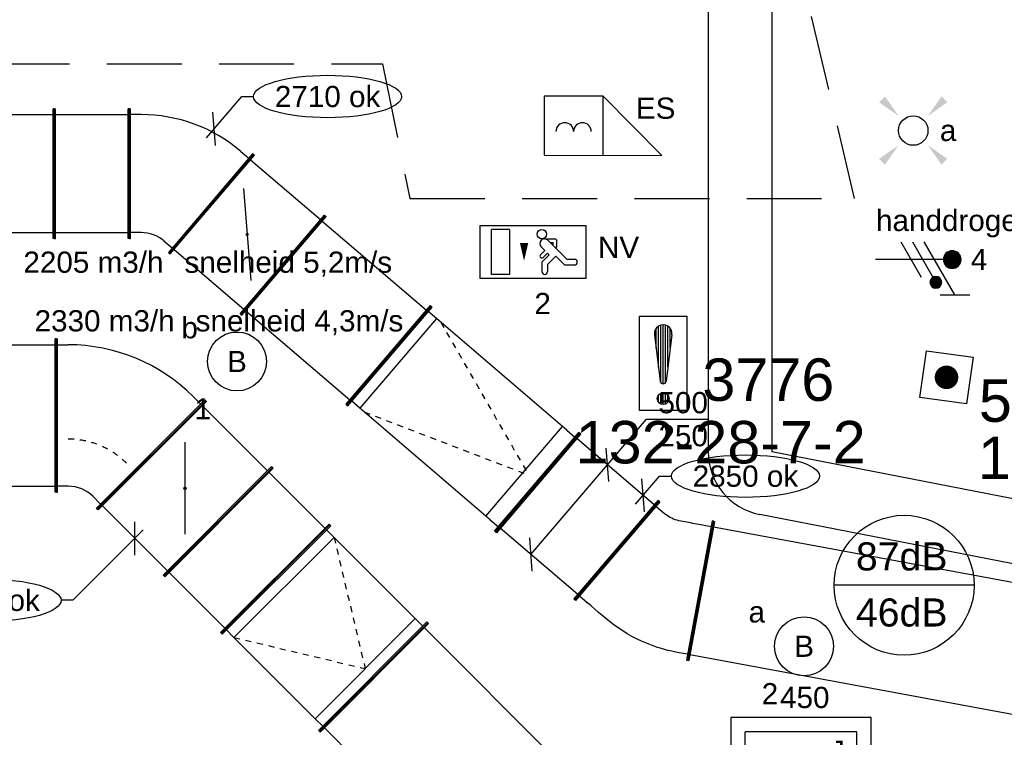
# Model space of a CAD drawing. Extents: x -329828 to 339781, y -55429 to 69176.
# Tile 86 of 140: x 8232 to 12408, y 18469 to 21512. Entities that reach past the tile are written whole.
import ezdxf
from ezdxf.enums import TextEntityAlignment as Align

# ---------------------------------------------------------------- set-up
doc = ezdxf.new("R2010")
doc.units = 0
doc.header["$LTSCALE"] = 50
for name, pattern in [('2322109', [10, 5, -2, 1, -2]), ('CENTER2', [28.575, 19.05, -3.175, 3.175, -3.175]), ('HIDDEN', [9.525, 6.35, -3.175]), ('STREEPJES', [0.1, 0.05, -0.05])]:
    doc.linetypes.add(name, pattern=pattern)
doc.layers.get('0').update_dxf_attribs({"linetype": 'CONTINUOUS'})
for name, color, linetype in [('brandmelddecibels', 3, 'CONTINUOUS'), ('brandmeldserienummers', 1, 'CONTINUOUS'), ('EL6131--', 2, 'CONTINUOUS'), ('EL6222--', 3, 'CONTINUOUS'), ('EL6311--', 3, 'CONTINUOUS'), ('EL6350--', 3, 'CONTINUOUS'), ('EL6511--', 3, 'CONTINUOUS'), ('EL6522--', 3, 'CONTINUOUS'), ('EM6131--', 1, 'CONTINUOUS'), ('lMcht retour bestaand_PR', 1, 'CONTINUOUS'), ('lucht aanvoer bestaand', 8, 'CONTINUOUS'), ('lucht retour bestaand', 8, 'CONTINUOUS'), ('WL570---_RETOUR', 112, 'CONTINUOUS'), ('WL570---_TOEVOER', 3, 'CONTINUOUS'), ('WL570---_TOEVOER_RST', 2, 'CONTINUOUS'), ('WL570---_TOEVOER_RST_HL', 1, 'CONTINUOUS'), ('WM570---_RETOUR', 1, 'CONTINUOUS'), ('WM570---_RETOUR_PR', 1, 'CONTINUOUS'), ('WM570---_TOEVOER', 1, 'CONTINUOUS'), ('WM570---_TOEVOER_PR', 1, 'CONTINUOUS'), ('WM570---_TOEVOER_RST_PR', 1, 'CONTINUOUS')]:
    doc.layers.add(name, color=color, linetype=linetype)
doc.styles.add('BURO-018', font='ARIAL.TTF', dxfattribs={"height": 90})

# ---------------------------------------------------------------- blocks, each defined once
blk = doc.blocks.new('1115B3A')
at = {"color": 0, "linetype": 'Continuous'}
blk.add_circle((0, 0), 2.5, dxfattribs=at)
at = {"color": 0, "linetype": 'Continuous', "style": 'BURO-018'}
for tag, p in [('E_GKAST', (0, 8)), ('E_GROEP', (0, 5)), ('E_SGROEP', (4.5, 5)), ('E_ARMCODE', (0, 0)), ('E_SLET', (4.5, -1))]:
    blk.add_attdef(tag, text='', height=1.8, dxfattribs=at).set_placement(p, align=Align.MIDDLE)
blk = doc.blocks.new('E00411')
at = {"color": 0, "linetype": 'Continuous'}
blk.add_circle((0, 0), 1.25, dxfattribs=at)
for points in [[(-2.892, 2.396), (-2.396, 2.892), (-1.237, 1.237)], [(2.396, 2.892), (2.892, 2.396), (1.237, 1.237)], [(-2.396, -2.892), (-2.892, -2.396), (-1.237, -1.237)], [(2.892, -2.396), (2.396, -2.892), (1.237, -1.237)]]:
    blk.add_solid(points, dxfattribs=at)
at = {"color": 0, "linetype": 'Continuous', "style": 'BURO-018'}
for tag, p in [('E_SLET1', (0, 4.642)), ('E_GROEP', (0, 0)), ('E_GKAST', (0, 0))]:
    blk.add_attdef(tag, text='', height=1.8, dxfattribs=at).set_placement(p, align=Align.MIDDLE)
at = {"color": 0, "linetype": 'Continuous', "style": 'BURO-018', "flags": 1}
for tag in ['E_MATCODE', 'E_SGROEP']:
    blk.add_attdef(tag, text='', height=1.8, dxfattribs=at).set_placement((0, 0), align=Align.MIDDLE)
blk = doc.blocks.new('1115C2J')
at = {"color": 0, "linetype": 'Continuous'}
for p, q in [((-4.5, 5.5), (4.5, 5.5)), ((-4.5, 1), (-4.5, 5.5)), ((2, 5.15), (3.5, 5.15)), ((2, 1.35), (2, 5.15)), ((3.5, 5.15), (3.5, 1.35)), ((4.5, 1), (4.5, 5.5)), ((-2.681, 4.35), (-3.52, 4.35)), ((-1.94, 3.609), (-2.681, 4.35)), ((-1.24, 4.309), (-1.94, 3.609)), ((-1.24, 4.309), (-1.24, 4.91)), ((-0.76, 4.11), (-0.76, 4.91)), ((-2.88, 3.87), (-3.52, 3.87)), ((-1.271, 2.261), (-2.88, 3.87)), ((-1.374, 3.496), (-0.76, 4.11)), ((-1.233, 3.354), (-1.374, 3.496)), ((-0.872, 3.715), (-1.233, 3.354)), ((-0.646, 3.489), (-1.007, 3.128)), ((-1.94, 2.93), (-2.04, 2.83)), ((-2.04, 2.83), (-2.04, 2.344)), ((-1.714, 2.704), (-1.72, 2.697)), ((-1.72, 2.697), (-1.72, 2.464)), ((-0.705, 2.827), (-1.007, 3.128)), ((-0.988, 2.144), (-1.84, 2.144)), ((-1.474, 2.464), (-1.72, 2.464)), ((4.5, 1), (-4.5, 1)), ((2, 1.35), (3.5, 1.35))]:
    blk.add_line(p, q, dxfattribs=at)
blk.add_lwpolyline([(0.75, 4, 0, 0.7, 0), (0.75, 2.5, 0.7, 0.7, 0)], format="xyseb", dxfattribs=at)
blk.add_circle((-0.76, 1.75), 0.4, dxfattribs=at)
for centre, radius, start, end in [((-1, 4.91), 0.24, 0, 180), ((-3.52, 4.11), 0.24, 90, 270), ((-0.759, 3.602), 0.16, 315, 135), ((-0.988, 2.544), 0.4, 225, 45), ((-1.84, 2.344), 0.2, 180, 270)]:
    blk.add_arc(centre, radius, start, end, dxfattribs=at)
at = {"color": 0, "linetype": 'Continuous', "style": 'BURO-018'}
for tag, p in [('E_GKAST', (0, 15.167)), ('E_GROEP', (0, 12.167)), ('E_SGROEP', (4.5, 12.167)), ('E_ARMCODE', (0, 8))]:
    blk.add_attdef(tag, text='', height=1.8, dxfattribs=at).set_placement(p, align=Align.MIDDLE)
blk = doc.blocks.new('*X38')
at = {"color": 0}
for p, q in [((159.6, 198.675), (159.6, 202.134)), ((159.8, 197.35), (159.8, 202.223)), ((160, 197.25), (160, 202.25)), ((160.2, 197.35), (160.2, 202.223)), ((160.4, 198.675), (160.4, 202.134)), ((159.4, 200.262), (159.4, 201.95)), ((160.6, 200.262), (160.6, 201.95)), ((159.6, 195.7), (159.6, 196.3)), ((159.8, 195.542), (159.8, 196.458)), ((160, 195.5), (160, 196.5)), ((160.2, 195.542), (160.2, 196.458)), ((160.4, 195.7), (160.4, 196.3))]:
    blk.add_line(p, q, dxfattribs=at)
blk = doc.blocks.new('1116A7')
at = {"color": 0, "linetype": 'Continuous'}
for p, q in [((-2, -4), (-2, 4)), ((-2, 4), (2, 4)), ((2, 4), (2, -4)), ((-0.744, 2.406), (-0.248, -1.531)), ((0.744, 2.406), (0.248, -1.531)), ((2, -4), (-2, -4))]:
    blk.add_line(p, q, dxfattribs=at)
blk.add_circle((0, -3), 0.5, dxfattribs=at)
for centre, radius, start, end in [((0, 2.5), 0.75, 352.81924, 187.18076), ((0, -1.5), 0.25, 187.18076, 352.81924)]:
    blk.add_arc(centre, radius, start, end, dxfattribs=at)
blk.add_blockref('*X38', (-160, -199), dxfattribs=at)
at = {"color": 0, "linetype": 'Continuous', "style": 'BURO-018'}
blk.add_attdef('E_TEXT1', text='', height=1.8, dxfattribs=at).set_placement((0, 6.5), align=Align.MIDDLE)
at = {"color": 0, "linetype": 'Continuous', "style": 'BURO-018', "flags": 1}
blk.add_attdef('E_MATCODE', (0, 0), '', height=1.8, dxfattribs=at)
blk = doc.blocks.new('E00124')
at = {"color": 0, "linetype": 'Continuous'}
for p, q in [((-2, 5), (2, 5)), ((-2, 1), (-2, 5)), ((2, 5), (2, 1)), ((2, 1), (-2, 1))]:
    blk.add_line(p, q, dxfattribs=at)
at = {"color": 0, "linetype": 'Continuous', "const_width": 1}
blk.add_lwpolyline([(-0.5, 3, 1), (0.5, 3, 1)], format="xyb", close=True, dxfattribs=at)
at = {"color": 0, "linetype": 'Continuous', "style": 'BURO-018'}
blk.add_attdef('E_TEXT1', text='', height=1.8, dxfattribs=at).set_placement((0, 7.5), align=Align.MIDDLE)
at = {"color": 0, "linetype": 'Continuous', "style": 'BURO-018', "flags": 1}
blk.add_attdef('E_MATCODE', (0, 0), '', height=1.8, dxfattribs=at)
blk = doc.blocks.new('111604')
at = {"color": 0, "linetype": 'Continuous'}
for p, q in [((-5, 6), (-5, 1)), ((0, 6), (-5, 6)), ((0, 1), (0, 6)), ((0, 6), (5, 1)), ((-5, 1), (5, 1))]:
    blk.add_line(p, q, dxfattribs=at)
for centre in [(-3.25, 3), (-1.75, 3)]:
    blk.add_arc(centre, 0.75, 0, 180, dxfattribs=at)
at = {"color": 0, "linetype": 'Continuous', "style": 'BURO-018'}
blk.add_attdef('E_TEXT1', text='', height=1.8, dxfattribs=at).set_placement((0, 8.5), align=Align.MIDDLE)
at = {"color": 0, "linetype": 'Continuous', "style": 'BURO-018', "flags": 1}
blk.add_attdef('E_MATCODE', text='', height=1.8, dxfattribs=at).set_placement((0, 0), align=Align.MIDDLE)
blk = doc.blocks.new('*U50')
at = {"layer": 'WM570---_RETOUR', "color": 0, "ltscale": 10}
for p, q in [((-32.5, -38), (116.8, 136.7)), ((116.8, 136.7), (166.8, 136.7)), ((5.5, -70.5), (-5.5, 70.5))]:
    blk.add_line(p, q, dxfattribs=at)
blk.add_ellipse((480.5, 136.7), major_axis=(313.7, 0), ratio=0.286888, dxfattribs=at)
at = {"layer": 'WM570---_RETOUR', "color": 0, "style": 'BURO-018'}
blk.add_text('2710 ok', height=90, dxfattribs=at).set_placement((256.8, 91.7))
blk = doc.blocks.new('*U51')
at = {"layer": 'WM570---_TOEVOER', "color": 0, "ltscale": 10}
for p, q in [((0, -70.7), (0, 70.7)), ((35.4, 35.4), (-262.8, -262.8)), ((-262.8, -262.8), (-312.8, -262.8))]:
    blk.add_line(p, q, dxfattribs=at)
blk.add_ellipse((-626.5, -262.8), major_axis=(-313.7, 0), ratio=0.286888, dxfattribs=at)
at = {"layer": 'WM570---_TOEVOER', "color": 0, "style": 'BURO-018'}
blk.add_text('2830 ok', height=90, dxfattribs=at).set_placement((-850.2, -307.8))
blk = doc.blocks.new('*U298')
at = {"color": 0, "ltscale": 10}
for p, q in [((0, 325, -2975), (5, 325, -2975)), ((0, -325, -2975), (0, 325, -2975)), ((5, -325, -2975), (5, 325, -2975)), ((5, 300, -2975), (2461.8, 300, -2975)), ((2466.8, 325, -2975), (2461.8, 325, -2975)), ((2461.8, -325, -2975), (2461.8, 325, -2975)), ((2466.8, -325, -2975), (2466.8, 325, -2975)), ((0, -325, -2975), (5, -325, -2975)), ((5, -300, -2975), (2461.8, -300, -2975)), ((2466.8, -325, -2975), (2461.8, -325, -2975))]:
    blk.add_line(p, q, dxfattribs=at)
at = {"layer": 'WM570---_TOEVOER_PR', "color": 1, "style": 'BURO-018'}
blk.add_attdef('POSNR', text='', height=90, dxfattribs=at).set_placement((0, 0), align=Align.MIDDLE)
blk = doc.blocks.new('*U465')
at = {"color": 0, "ltscale": 10}
for p, q in [((-586.8, 325, -2955), (-581.8, 325, -2955)), ((-586.8, -325, -2955), (-586.8, 325, -2955)), ((-581.8, -325, -2955), (-581.8, 325, -2955)), ((-581.8, 300, -2955), (-536.8, 300, -2955)), ((-50, 300, -2955), (-536.8, 300, -2955)), ((-536.8, 300, -2955), (-536.8, -300, -2955)), ((-5, 300, -2955), (-50, 300, -2955)), ((-50, -300, -2955), (-50, 300, -2955)), ((0, 325, -2955), (-5, 325, -2955)), ((-5, -325, -2955), (-5, 325, -2955)), ((0, -325, -2955), (0, 325, -2955)), ((-586.8, -325, -2955), (-581.8, -325, -2955)), ((-536.8, -300, -2955), (-581.8, -300, -2955)), ((-50, -300, -2955), (-536.8, -300, -2955)), ((-50, -300, -2955), (-5, -300, -2955)), ((0, -325, -2955), (-5, -325, -2955))]:
    blk.add_line(p, q, dxfattribs=at)
at = {"color": 8, "linetype": 'STREEPJES', "ltscale": 10}
for p in [(-536.8, 300, -125), (-536.8, -300, -125)]:
    blk.add_line(p, (-50, 0, -105), dxfattribs=at)
at = {"layer": 'WM570---_TOEVOER_PR', "color": 1, "style": 'BURO-018'}
blk.add_attdef('POSNR', text='', height=90, dxfattribs=at).set_placement((0, 0), align=Align.MIDDLE)
blk = doc.blocks.new('*U466')
at = {"color": 0, "ltscale": 10}
for p, q in [((0, 325, -2955), (5, 325, -2955)), ((0, -325, -2955), (0, 325, -2955)), ((5, -325, -2955), (5, 325, -2955)), ((5, 300, -2955), (339.6, 300, -2955)), ((344.6, 325, -2955), (339.6, 325, -2955)), ((339.6, -325, -2955), (339.6, 325, -2955)), ((344.6, -325, -2955), (344.6, 325, -2955)), ((0, -325, -2955), (5, -325, -2955)), ((5, -300, -2955), (339.6, -300, -2955)), ((344.6, -325, -2955), (339.6, -325, -2955))]:
    blk.add_line(p, q, dxfattribs=at)
at = {"layer": 'WM570---_TOEVOER_PR', "color": 1, "style": 'BURO-018'}
blk.add_attdef('POSNR', text='', height=90, dxfattribs=at).set_placement((0, 0), align=Align.MIDDLE)
blk = doc.blocks.new('*U467')
at = {"color": 0, "ltscale": 10}
for p, q in [((-236.4, 325, -2955), (-231.4, 325, -2955)), ((-236.4, -325, -2955), (-236.4, 325, -2955)), ((-231.4, -325, -2955), (-231.4, 325, -2955)), ((-231.4, 300, -2955), (-186.4, 300, -2955)), ((393.4, 66.2, -2955), (-66.2, -393.4, -2955)), ((397, 62.7, -2955), (-62.7, -397, -2955)), ((343.9, 80.3, -2955), (375.8, 48.5, -2955)), ((397, 62.7, -2955), (393.4, 66.2, -2955)), ((-236.4, -325, -2955), (-231.4, -325, -2955)), ((-186.4, -300, -2955), (-231.4, -300, -2955)), ((-48.5, -375.8, -2955), (-80.3, -343.9, -2955)), ((-62.7, -397, -2955), (-66.2, -393.4, -2955))]:
    blk.add_line(p, q, dxfattribs=at)
for radius in [750, 150]:
    blk.add_arc((-186.4, -450, -2955), radius, 45, 90, dxfattribs=at)
at = {"color": 8, "linetype": 'STREEPJES', "ltscale": 10}
blk.add_arc((-186.4, -450, -2955), 350, 45, 90, dxfattribs=at)
at = {"layer": 'WM570---_TOEVOER_PR', "color": 1, "style": 'BURO-018'}
blk.add_attdef('POSNR', text='', height=90, dxfattribs=at).set_placement((0, 0), align=Align.MIDDLE)
blk = doc.blocks.new('*U477')
at = {"color": 0, "ltscale": 10}
for p, q in [((-828.2, 275, -2835), (-823.2, 275, -2835)), ((-828.2, -275, -2835), (-828.2, 275, -2835)), ((-823.2, -275, -2835), (-823.2, 275, -2835)), ((0, 275, -2835), (-5, 275, -2835)), ((-5, -275, -2835), (-5, 275, -2835)), ((0, -275, -2835), (0, 275, -2835)), ((-778.2, 250, -2835), (-823.2, 250, -2835)), ((-74.6, 250, -2835), (-778.2, 250, -2835)), ((-778.2, 250, -2835), (-778.2, -250, -2835)), ((-74.6, -250, -2835), (-74.6, 250, -2835)), ((-50, 250, -2835), (-74.6, 250, -2835)), ((-50, 250, -2835), (-5, 250, -2835)), ((-778.2, -250, -2835), (-823.2, -250, -2835)), ((-74.6, -250, -2835), (-778.2, -250, -2835)), ((-50, -250, -2835), (-74.6, -250, -2835)), ((-50, -250, -2835), (-5, -250, -2835)), ((-828.2, -275, -2835), (-823.2, -275, -2835)), ((0, -275, -2835), (-5, -275, -2835))]:
    blk.add_line(p, q, dxfattribs=at)
at = {"color": 8, "linetype": 'STREEPJES', "ltscale": 10}
for p in [(-753.6, 250, -125), (-753.6, -250, -125)]:
    blk.add_line(p, (-50, 0, 15), dxfattribs=at)
at = {"layer": 'WM570---_RETOUR_PR', "color": 1, "style": 'BURO-018'}
blk.add_attdef('POSNR', text='', height=90, dxfattribs=at).set_placement((0, 0), align=Align.MIDDLE)
blk = doc.blocks.new('*U478')
at = {"color": 0, "ltscale": 10}
for p, q in [((0, 275, -2975), (5, 275, -2975)), ((5, -275, -2975), (5, 275, -2975)), ((442.3, 275, -2975), (437.3, 275, -2975)), ((437.3, -275, -2975), (437.3, 275, -2975)), ((442.3, -275, -2975), (442.3, 275, -2975)), ((5, 250, -2975), (437.3, 250, -2975)), ((5, -250, -2975), (437.3, -250, -2975)), ((0, -275, -2975), (5, -275, -2975)), ((442.3, -275, -2975), (437.3, -275, -2975))]:
    blk.add_line(p, q, dxfattribs=at)
at = {"color": 8, "linetype": 'STREEPJES', "ltscale": 10}
blk.add_line((0, -275, -2975), (0, 275, -2975), dxfattribs=at)
at = {"layer": 'WM570---_RETOUR_PR', "color": 1, "style": 'BURO-018'}
blk.add_attdef('POSNR', text='', height=90, dxfattribs=at).set_placement((0, 0), align=Align.MIDDLE)
blk = doc.blocks.new('*U479')
at = {"layer": 'WM570---_RETOUR', "color": 0, "ltscale": 10}
for p, q in [((-324.8, -380.1), (165.7, 193.9)), ((165.7, 193.9), (425.4, 193.9)), ((5.5, -70.5), (-5.5, 70.5)), ((-319.3, -450.6), (-330.3, -309.6))]:
    blk.add_line(p, q, dxfattribs=at)
at = {"layer": 'WM570---_RETOUR', "color": 0, "style": 'BURO-018'}
for s, p in [('500', (215.7, 218.9)), ('250', (215.7, 78.9))]:
    blk.add_text(s, height=90, dxfattribs=at).set_placement(p)
blk = doc.blocks.new('*U480')
at = {"layer": 'WM570---_RETOUR', "color": 0, "ltscale": 10}
for p, q in [((-32.5, -38), (69.6, 81.4)), ((5.5, -70.5), (-5.5, 70.5)), ((69.6, 81.4), (119.6, 81.4))]:
    blk.add_line(p, q, dxfattribs=at)
blk.add_ellipse((433.3, 81.4), major_axis=(313.7, 0), ratio=0.286888, dxfattribs=at)
at = {"layer": 'WM570---_RETOUR', "color": 0, "style": 'BURO-018'}
blk.add_text('2850 ok', height=90, dxfattribs=at).set_placement((209.6, 36.4))
blk = doc.blocks.new('*U481')
at = {"color": 0, "ltscale": 10}
for p, q in [((0, 275, -2835), (5, 275, -2835)), ((0, -275, -2835), (0, 275, -2835)), ((5, -275, -2835), (5, 275, -2835)), ((591.3, 275, -2835), (586.3, 275, -2835)), ((586.3, -275, -2835), (586.3, 275, -2835)), ((591.3, -275, -2835), (591.3, 275, -2835)), ((5, 250, -2835), (586.3, 250, -2835)), ((5, -250, -2835), (586.3, -250, -2835)), ((0, -275, -2835), (5, -275, -2835)), ((591.3, -275, -2835), (586.3, -275, -2835))]:
    blk.add_line(p, q, dxfattribs=at)
at = {"layer": 'WM570---_RETOUR_PR', "color": 1, "style": 'BURO-018'}
blk.add_attdef('POSNR', text='', height=90, dxfattribs=at).set_placement((0, 0), align=Align.MIDDLE)
blk = doc.blocks.new('*U484')
at = {"color": 0, "ltscale": 10}
for p, q in [((0, 275, -2835), (5, 275, -2835)), ((0, -275, -2835), (0, 275, -2835)), ((5, -275, -2835), (5, 275, -2835)), ((318.7, 275, -2835), (313.7, 275, -2835)), ((313.7, -275, -2835), (313.7, 275, -2835)), ((318.7, -275, -2835), (318.7, 275, -2835)), ((5, 250, -2835), (313.7, 250, -2835)), ((5, -250, -2835), (313.7, -250, -2835)), ((0, -275, -2835), (5, -275, -2835)), ((318.7, -275, -2835), (313.7, -275, -2835))]:
    blk.add_line(p, q, dxfattribs=at)
at = {"layer": 'WM570---_RETOUR_PR', "color": 1, "style": 'BURO-018'}
blk.add_attdef('POSNR', text='', height=90, dxfattribs=at).set_placement((0, 0), align=Align.MIDDLE)
blk = doc.blocks.new('*U485')
at = {"color": 0, "ltscale": 10}
for p, q in [((-28.4, 337.4, -2835), (-32.2, 334.2, -2835)), ((-32.2, 334.2, -2835), (325, -84, -2835)), ((-28.4, 337.4, -2835), (328.8, -80.8, -2835)), ((-50.1, 285.9, -2835), (-15.9, 315.2, -2835)), ((-197.6, 275, -2835), (-192.6, 275, -2835)), ((-197.6, -275, -2835), (-197.6, 275, -2835)), ((-192.6, -275, -2835), (-192.6, 275, -2835)), ((-147.6, 250, -2835), (-192.6, 250, -2835)), ((274.6, -94.3, -2835), (308.8, -65, -2835)), ((328.8, -80.8, -2835), (325, -84, -2835)), ((-147.6, -250, -2835), (-192.6, -250, -2835)), ((-197.6, -275, -2835), (-192.6, -275, -2835))]:
    blk.add_line(p, q, dxfattribs=at)
for radius in [150, 650]:
    blk.add_arc((-147.6, 400, -2835), radius, 270, 310.5, dxfattribs=at)
at = {"layer": 'WM570---_RETOUR_PR', "color": 1, "style": 'BURO-018'}
blk.add_attdef('POSNR', text='', height=90, dxfattribs=at).set_placement((0, 0), align=Align.MIDDLE)
blk = doc.blocks.new('*U628')
at = {"color": 0, "ltscale": 10}
for p, q in [((0, 300, -3000), (5, 300, -3000)), ((0, -300, -3000), (0, 300, -3000)), ((5, -300, -3000), (5, 300, -3000)), ((3515.5, 300, -3000), (3510.5, 300, -3000)), ((3510.5, -300, -3000), (3510.5, 300, -3000)), ((3515.5, -300, -3000), (3515.5, 300, -3000)), ((5, 275, -3000), (3510.5, 275, -3000)), ((5, -275, -3000), (3510.5, -275, -3000)), ((0, -300, -3000), (5, -300, -3000)), ((3515.5, -300, -3000), (3510.5, -300, -3000))]:
    blk.add_line(p, q, dxfattribs=at)
at = {"layer": 'lMcht retour bestaand_PR', "color": 1, "style": 'BURO-018'}
blk.add_attdef('POSNR', text='', height=90, dxfattribs=at).set_placement((0, 0), align=Align.MIDDLE)
blk = doc.blocks.new('*U629')
at = {"color": 0, "ltscale": 10}
for p, q in [((-200.5, 300, -3000), (-195.5, 300, -3000)), ((-200.5, -300, -3000), (-200.5, 300, -3000)), ((-195.5, -300, -3000), (-195.5, 300, -3000)), ((-195.5, 275, -3000), (-150.5, 275, -3000)), ((-150.5, 275, -3000), (-127.8, 274.6, -3000)), ((-127.8, 274.6, -3000), (-105.1, 273.4, -3000)), ((-105.1, 273.4, -3000), (-82.5, 271.4, -3000)), ((-82.5, 271.4, -3000), (-60, 268.7, -3000)), ((-60, 268.7, -3000), (-37.6, 265.1, -3000)), ((-37.6, 265.1, -3000), (-15.3, 260.8, -3000)), ((-15.3, 260.8, -3000), (6.8, 255.7, -3000)), ((6.8, 255.7, -3000), (28.7, 249.8, -3000)), ((28.7, 249.8, -3000), (50.4, 243.2, -3000)), ((50.4, 243.2, -3000), (71.8, 235.8, -3000)), ((71.8, 235.8, -3000), (93, 227.7, -3000)), ((93, 227.7, -3000), (113.9, 218.8, -3000)), ((113.9, 218.8, -3000), (134.5, 209.2, -3000)), ((134.5, 209.2, -3000), (154.7, 198.9, -3000)), ((154.7, 198.9, -3000), (174.5, 187.9, -3000)), ((174.5, 187.9, -3000), (191.8, 177.9, -3000)), ((191.8, 177.9, -3000), (209.2, 167.9, -3000)), ((209.2, 167.9, -3000), (226.5, 157.9, -3000)), ((37.6, -339.2, -3000), (312.6, 137.1, -3000)), ((41.9, -341.7, -3000), (316.9, 134.6, -3000)), ((226.5, 157.9, -3000), (243.8, 147.9, -3000)), ((243.8, 147.9, -3000), (261.1, 137.9, -3000)), ((300.1, 115.4, -3000), (261.1, 137.9, -3000)), ((316.9, 134.6, -3000), (312.6, 137.1, -3000)), ((-195.5, -275, -3000), (-141.8, -275, -3000)), ((-141.8, -275, -3000), (-133.2, -275, -3000)), ((-133.2, -275, -3000), (-124.5, -275, -3000)), ((-124.5, -275, -3000), (-115.8, -275, -3000)), ((-115.8, -275, -3000), (-107.2, -275, -3000)), ((-107.2, -275, -3000), (-98.5, -275, -3000)), ((-98.5, -275, -3000), (-89.9, -275, -3000)), ((-89.9, -275, -3000), (-81.2, -275, -3000)), ((-81.2, -275, -3000), (-72.5, -275, -3000)), ((-72.5, -275, -3000), (-63.9, -275, -3000)), ((-63.9, -275, -3000), (-56, -275.2, -3000)), ((-56, -275.2, -3000), (-48.2, -275.8, -3000)), ((-48.2, -275.8, -3000), (-40.4, -276.8, -3000)), ((-40.4, -276.8, -3000), (-32.7, -278.3, -3000)), ((-32.7, -278.3, -3000), (-25.1, -280.1, -3000)), ((-25.1, -280.1, -3000), (-17.5, -282.3, -3000)), ((-17.5, -282.3, -3000), (-10.1, -285, -3000)), ((-10.1, -285, -3000), (-2.9, -288, -3000)), ((-2.9, -288, -3000), (4.2, -291.3, -3000)), ((4.2, -291.3, -3000), (11.1, -295.1, -3000)), ((-200.5, -300, -3000), (-195.5, -300, -3000)), ((50.1, -317.6, -3000), (11.1, -295.1, -3000)), ((41.9, -341.7, -3000), (37.6, -339.2, -3000))]:
    blk.add_line(p, q, dxfattribs=at)
at = {"layer": 'lMcht retour bestaand_PR', "color": 1, "style": 'BURO-018'}
blk.add_attdef('POSNR', text='', height=90, dxfattribs=at).set_placement((0, 0), align=Align.MIDDLE)
blk = doc.blocks.new('*U636')
at = {"color": 0, "ltscale": 10}
for p, q in [((0, 135, -2730), (2872.1, 135, -2730)), ((0, -135, -2730), (2872.1, -135, -2730))]:
    blk.add_line(p, q, dxfattribs=at)
at = {"layer": 'EM6131--', "color": 1, "style": 'BURO-018'}
blk.add_attdef('POSNR', text='', height=90, dxfattribs=at).set_placement((0, 0), align=Align.MIDDLE)
blk = doc.blocks.new('*U637')
at = {"color": 0, "ltscale": 10}
for p, q in [((0, 135, -2730), (1984, 135, -2730)), ((0, -135, -2730), (1984, -135, -2730))]:
    blk.add_line(p, q, dxfattribs=at)
at = {"layer": 'EM6131--', "color": 1, "style": 'BURO-018'}
blk.add_attdef('POSNR', text='', height=90, dxfattribs=at).set_placement((0, 0), align=Align.MIDDLE)
blk = doc.blocks.new('*U638')
at = {"color": 0, "ltscale": 10}
blk.add_arc((-111.3, 135, -2730), 270, 270, 349, dxfattribs=at)
at = {"layer": 'EM6131--', "color": 1, "style": 'BURO-018'}
blk.add_attdef('POSNR', text='', height=90, dxfattribs=at).set_placement((0, 0), align=Align.MIDDLE)
blk = doc.blocks.new('*U1310')
at = {"color": 0, "ltscale": 10}
for p, q in [((297.5, 297.5, -2757.5), (-297.5, 297.5, -2757.5)), ((-297.5, 297.5, -2757.5), (-297.5, -297.5, -2757.5)), ((297.5, -297.5, -2757.5), (297.5, 297.5, -2757.5)), ((236.5, 236.5, -2757.5), (-236.5, 236.5, -2757.5)), ((-236.5, -236.5, -2757.5), (-236.5, 236.5, -2757.5)), ((236.5, -236.5, -2757.5), (236.5, 236.5, -2757.5)), ((236.5, -236.5, -2757.5), (-236.5, -236.5, -2757.5)), ((-297.5, -297.5, -2757.5), (297.5, -297.5, -2757.5))]:
    blk.add_line(p, q, dxfattribs=at)
at = {"color": 8, "linetype": 'STREEPJES', "ltscale": 10}
for q in [(-50, 86.6, -2757.5), (0, 100, -2757.5), (50, 86.6, -2757.5), (-86.6, 50, -2757.5), (86.6, 50, -2757.5), (-100, 0, -2757.5), (-86.6, -50, -2757.5), (-50, -86.6, -2757.5), (0, -100, -2757.5), (50, -86.6, -2757.5), (86.6, -50, -2757.5), (100, 0, -2757.5)]:
    blk.add_line((0, 0, -2757.5), q, dxfattribs=at)
at = {"layer": 'WL570---_TOEVOER_RST_HL', "linetype": 'CENTER2'}
blk.add_circle((0, 0, -2757.5), 0.075, dxfattribs=at)
at = {"layer": 'WL570---_TOEVOER_RST', "color": 1, "linetype": '2322109', "style": 'BURO-018'}
for tag in ['MC', 'Q']:
    blk.add_attdef(tag, text='', height=90, dxfattribs=at).set_placement((0, 0), align=Align.MIDDLE)
at = {"layer": 'WM570---_TOEVOER_RST_PR', "color": 1, "linetype": '2322109', "style": 'BURO-018'}
blk.add_attdef('POSNR', text='', height=90, dxfattribs=at).set_placement((0, 0), align=Align.MIDDLE)
blk = doc.blocks.new('E00078')
at = {"color": 0, "linetype": 'Continuous'}
for p, q in [((-3, 6.482), (-3, 8.982)), ((-3, 7.732), (1.5, 5.134)), ((0, 7.5), (0, 1)), ((1.5, 4.134), (-1.5, 5.866)), ((1.5, 3.134), (-1.5, 4.866))]:
    blk.add_line(p, q, dxfattribs=at)
at = {"color": 0, "const_width": 0.75}
blk.add_lwpolyline([(-0.375, 7.5, 1), (0.375, 7.5, 1)], format="xyb", close=True, dxfattribs=at)
at = {"color": 0, "linetype": 'Continuous', "const_width": 0.5}
blk.add_lwpolyline([(-2.183, 6.116, 1), (-1.683, 6.116, 1)], format="xyb", close=True, dxfattribs=at)
at = {"color": 0, "linetype": 'Continuous'}
for centre, radius in [((0, 7.5), 0.75), ((-1.933, 6.116), 0.5)]:
    blk.add_circle(centre, radius, dxfattribs=at)
at = {"color": 0, "linetype": 'Continuous', "style": 'BURO-018'}
for tag, p in [('E_GKAST', (0, 14)), ('E_GROEP', (0, 11)), ('E_SGROEP', (4.5, 11))]:
    blk.add_attdef(tag, text='', height=1.8, dxfattribs=at).set_placement(p, align=Align.MIDDLE)
at = {"color": 0, "linetype": 'Continuous', "style": 'BURO-018', "flags": 1}
for tag, p in [('E_VERMCODE', (13, 11)), ('E_MATCODE', (0, 0))]:
    blk.add_attdef(tag, text='', height=1.8, dxfattribs=at).set_placement(p, align=Align.MIDDLE)

msp = doc.modelspace()

# ---------------------------------------------------------------- hatches: boundary and pattern name
at = {"layer": 'lucht aanvoer bestaand'}
h = msp.add_hatch(color=256, dxfattribs=at)
edge = h.paths.add_edge_path()
edge.add_ellipse((8932.9, 19525.1), major_axis=(0, 5), ratio=1, start_angle=0, end_angle=360)
at = {"layer": 'WL570---_RETOUR'}
h = msp.add_hatch(color=256, dxfattribs=at)
edge = h.paths.add_edge_path()
edge.add_ellipse((9197.4, 20601.3), major_axis=(-4.17, 0), ratio=1, start_angle=0, end_angle=360)

# ---------------------------------------------------------------- linework, layer by layer
at = {"layer": 'brandmelddecibels'}
msp.add_line((12279.7, 19114.1), (11686.3, 19114.1), dxfattribs=at)
msp.add_circle((11983, 19114.1), 296.7, dxfattribs=at)
at = {"layer": 'EL6311--', "color": 4, "linetype": 'HIDDEN'}
for p, q in [((11773.1, 20753.2), (11521.6, 21816.5)), ((4315.6, 21324.2), (9770.9, 21324.2)), ((9770.9, 21324.2), (9887, 20753.2)), ((9887, 20753.2), (11773.1, 20753.2))]:
    msp.add_line(p, q, dxfattribs=at)
at = {"layer": 'lucht aanvoer bestaand'}
for p, q in [((8387.9, 20158.7), (8382.9, 20158.7)), ((8382.9, 19508.7), (8382.9, 20158.7)), ((8387.9, 19508.7), (8387.9, 20158.7)), ((8561.7, 19436.7), (9021.3, 19896.3)), ((8565.2, 19433.1), (9024.8, 19892.8)), ((9021.3, 19896.3), (9024.8, 19892.8)), ((8932.9, 19720.1), (8932.9, 19330.1)), ((8841, 19157.4), (9300.6, 19617)), ((8844.5, 19153.8), (9304.1, 19613.5)), ((9304.1, 19613.5), (9300.6, 19617)), ((8387.9, 19508.7), (8382.9, 19508.7)), ((8561.7, 19436.7), (8565.2, 19433.1)), ((8582.9, 19450.8), (8858.7, 19175.1)), ((8844.5, 19153.8), (8841, 19157.4))]:
    msp.add_line(p, q, dxfattribs=at)
msp.add_circle((8932.9, 19525.1), 5, dxfattribs=at)
at = {"layer": 'lucht retour bestaand'}
for p, q in [((9224, 20940.2), (9227.8, 20937)), ((9528.1, 20680.4), (9524.3, 20683.6)), ((8866.7, 20522.1), (8870.5, 20518.9)), ((9170.8, 20262.3), (9167, 20265.5))]:
    msp.add_line(p, q, dxfattribs=at)
at = {"layer": 'WL570---_RETOUR'}
for p, q in [((8379, 21134.6), (8374, 21134.6)), ((8374, 20584.6), (8374, 21134.6)), ((8379, 20584.6), (8379, 21134.6)), ((7884, 21109.6), (8374, 21109.6)), ((8866.7, 20522.1), (9224, 20940.2)), ((8870.5, 20518.9), (9227.8, 20937)), ((9211.6, 20918), (9508.1, 20664.6)), ((9182.2, 20795.7), (9212.7, 20406.8)), ((9167, 20265.5), (9524.3, 20683.6)), ((9170.8, 20262.3), (9528.1, 20680.4)), ((7884, 20609.6), (8374, 20609.6)), ((8379, 20584.6), (8374, 20584.6)), ((8886.8, 20537.9), (9183.2, 20284.5))]:
    msp.add_line(p, q, dxfattribs=at)
msp.add_circle((9197.4, 20601.3), 4.17, dxfattribs=at)
at = {"layer": 'WL570---_TOEVOER'}
for p, q in [((7892.9, 20133.7), (8382.9, 20133.7)), ((9007.1, 19875.1), (9282.9, 19599.3)), ((7892.9, 19533.7), (8382.9, 19533.7))]:
    msp.add_line(p, q, dxfattribs=at)

# ---------------------------------------------------------------- block references
at = {"layer": 'EL6131--'}
for name, p, rotation in [('*U636', (11287.2, 22551.7, 2730), 269.9999999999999), ('*U638', (11287.2, 19568.3, 2730), 269.9999999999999), ('*U637', (13343.8, 19167.8, 2730), 168.9800581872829)]:
    msp.add_blockref(name, p, dxfattribs=dict(at, rotation=rotation))
at = {"layer": 'EL6222--'}
ref = msp.add_blockref('E00078', (11811.8, 20495), dxfattribs=dict(at, xscale=-50, yscale=50, zscale=50, rotation=270))
ref.add_attrib('E_GROEP', '4', dxfattribs={"layer": '0', "color": 1, "linetype": 'Continuous', "height": 90, "style": 'BURO-018'}).set_placement((12300.8, 20495), align=Align.MIDDLE)
at = {"layer": 'EL6311--'}
ref = msp.add_blockref('E00411', (12021.6, 21041.9), dxfattribs=dict(at, xscale=50, yscale=50, zscale=50))
ref.add_attrib('E_SLET1', 'a', dxfattribs={"layer": '0', "color": 1, "linetype": 'Continuous', "height": 90, "style": 'BURO-018'}).set_placement((12169.5, 21041.9), align=Align.MIDDLE)
ref = msp.add_blockref('1115B3A', (9153.8, 20062.8), dxfattribs=dict(at, xscale=49.99999999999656, yscale=50, zscale=50, rotation=189.1701748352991))
ref.add_attrib('E_ARMCODE', 'B', dxfattribs={"layer": '0', "color": 1, "linetype": 'Continuous', "height": 90, "style": 'BURO-018'}).set_placement((9153.8, 20062.8), align=Align.MIDDLE)
ref.add_attrib('E_SLET', 'b', dxfattribs={"layer": '0', "color": 1, "linetype": 'Continuous', "height": 90, "style": 'BURO-018'}).set_placement((8953.2, 20207.7), align=Align.MIDDLE)
ref.add_attrib('E_GROEP', '1', dxfattribs={"layer": '0', "color": 1, "linetype": 'Continuous', "height": 90, "style": 'BURO-018'}).set_placement((9008.9, 19862.1), align=Align.MIDDLE)
ref = msp.add_blockref('1115B3A', (11558.8, 18855.5), dxfattribs=dict(at, xscale=49.99999999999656, yscale=50, zscale=50, rotation=189.1701748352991))
ref.add_attrib('E_ARMCODE', 'B', dxfattribs={"layer": '0', "color": 1, "linetype": 'Continuous', "height": 90, "style": 'BURO-018'}).set_placement((11558.8, 18855.5), align=Align.MIDDLE)
ref.add_attrib('E_SLET', 'a', dxfattribs={"layer": '0', "color": 1, "linetype": 'Continuous', "height": 90, "style": 'BURO-018'}).set_placement((11358.1, 19000.4), align=Align.MIDDLE)
ref.add_attrib('E_GROEP', '2', dxfattribs={"layer": '0', "color": 1, "linetype": 'Continuous', "height": 90, "style": 'BURO-018'}).set_placement((11413.9, 18654.8), align=Align.MIDDLE)
at = {"layer": 'EL6350--'}
ref = msp.add_blockref('1115C2J', (10408.8, 20689.8), dxfattribs=dict(at, xscale=50, yscale=50, zscale=50, rotation=180))
ref.add_attrib('E_ARMCODE', 'NV', dxfattribs={"layer": '0', "color": 1, "linetype": 'Continuous', "height": 90, "style": 'BURO-018'}).set_placement((10772, 20546.7), align=Align.MIDDLE)
ref.add_attrib('E_GROEP', '2', dxfattribs={"layer": '0', "color": 1, "linetype": 'Continuous', "height": 90, "style": 'BURO-018'}).set_placement((10449.9, 20309.1), align=Align.MIDDLE)
at = {"layer": 'EL6511--', "xscale": 50, "yscale": 50, "zscale": 50}
msp.add_blockref('1116A7', (10961.2, 20055.5), dxfattribs=at)
at = {"layer": 'EL6511--', "xscale": 49.99999999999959, "yscale": 49.99999999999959, "zscale": 49.99999999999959, "rotation": 352.1523785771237}
msp.add_blockref('E00124', (12142.2, 19847), dxfattribs=at)
at = {"layer": 'EL6522--'}
ref = msp.add_blockref('111604', (10705.9, 20887.2), dxfattribs=dict(at, xscale=50.00000000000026, yscale=50.00000000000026, zscale=50.00000000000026, rotation=359.8135111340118))
ref.add_attrib('E_TEXT1', 'ES', dxfattribs={"layer": '0', "color": 1, "linetype": 'Continuous', "height": 90, "style": 'BURO-018'}).set_placement((10929.3, 21136.8), align=Align.MIDDLE)
at = {"layer": 'WL570---_RETOUR'}
for name, p, rotation in [('*U485', (8895.2, 20859.5, 2835), 139.4860885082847), ('*U481', (9349.5, 20471.3, 2835), 319.4860885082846), ('*U477', (10428.6, 19549.2, 2835), 319.4860885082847), ('*U478', (10764.9, 19261.8, 2975), 139.4860885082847), ('*U629', (10922.4, 19127.2, 3000), 169.4860885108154), ('*U628', (14576, 18449.2, 3000), 169.4860885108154)]:
    msp.add_blockref(name, p, dxfattribs=dict(at, rotation=rotation))
msp.add_blockref('*U484', (8379, 20859.6, 2835), dxfattribs=at)
at = {"layer": 'WL570---_TOEVOER'}
msp.add_blockref('*U467', (8624.3, 19833.7, 2955), dxfattribs=at)
at = {"layer": 'WL570---_TOEVOER', "rotation": 314.9999999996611}
for name, p in [('*U466', (9074.3, 19383.7, 2955)), ('*U465', (9732.9, 18725.1, 2955)), ('*U298', (9732.9, 18725.1, 2975))]:
    msp.add_blockref(name, p, dxfattribs=at)
at = {"layer": 'WL570---_TOEVOER_RST', "linetype": '2322109'}
ref = msp.add_blockref('*U1310', (11545.2, 18256, 2757.5), dxfattribs=at)
ref.add_attrib('Q', '450', dxfattribs={"color": 1, "linetype": '2322109', "height": 90, "style": 'BURO-018'}).set_placement((11561.6, 18638.4), align=Align.MIDDLE)
ref.add_attrib('MC', 'J', dxfattribs={"color": 1, "linetype": '2322109', "height": 90, "style": 'BURO-018'}).set_placement((11700.9, 18409.6), align=Align.MIDDLE)
at = {"layer": 'WM570---_RETOUR'}
for name, p in [('*U50', (9057.6, 21049.6, 2835)), ('*U479', (10725.4, 19624.4, 2975)), ('*U480', (10876.6, 19495.2, 2975))]:
    msp.add_blockref(name, p, dxfattribs=at)
at = {"layer": 'WM570---_TOEVOER'}
msp.add_blockref('*U51', (8720.8, 19312.9, 2955), dxfattribs=at)

# ---------------------------------------------------------------- texts
at = {"layer": 'brandmelddecibels', "color": 2, "style": 'BURO-018'}
for s, p in [('87dB', (11972.6, 19176.8)), ('46dB', (11972.6, 18939.1))]:
    msp.add_text(s, height=119.07, dxfattribs=at).set_placement(p, align=Align.CENTER)
at = {"layer": 'brandmeldserienummers', "color": 1, "style": 'BURO-018'}
for s, p in [('3776', (11127.4, 19895.7)), ('5744', (12299.9, 19807)), ('132-28-7-2', (10590, 19630.6)), ('132-27-8-2', (12296, 19564.2))]:
    msp.add_text(s, height=180, dxfattribs=at).set_placement(p)
at = {"layer": 'EL6222--', "color": 1, "style": 'BURO-018'}
msp.add_text('handdroger', height=90, dxfattribs=at).set_placement((11863.7, 20615.8))
at = {"layer": 'WM570---_TOEVOER', "style": 'BURO-018'}
for s, p in [('2205 m3/h', (8248.1, 20438.8)), ('snelheid 5,2m/s', (8931.2, 20438.8)), ('2330 m3/h', (8295.5, 20190.2)), ('snelheid 4,3m/s', (8978.6, 20190.2))]:
    msp.add_text(s, height=90, dxfattribs=at).set_placement(p)

doc.saveas('drawing.dxf')
